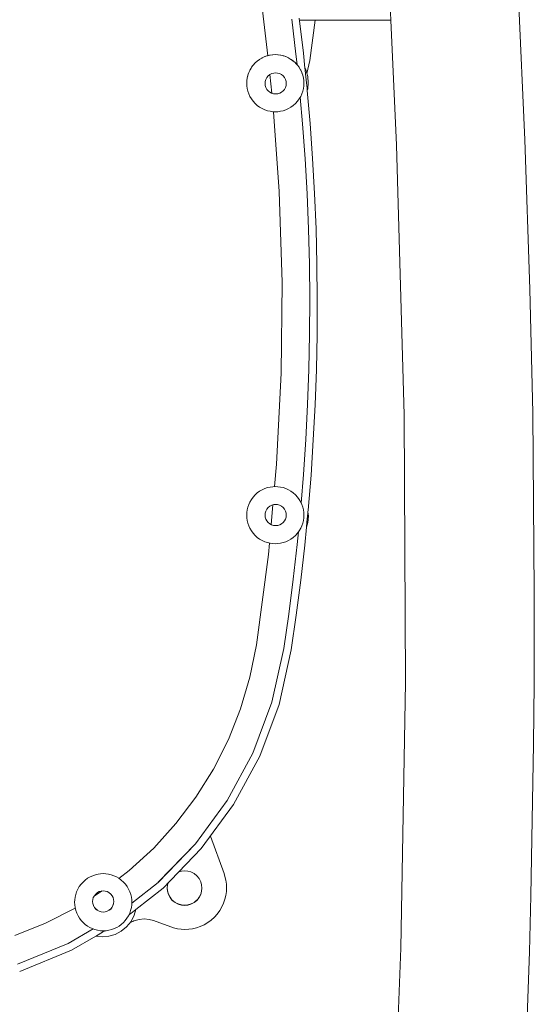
# Model space of a CAD drawing. Header units: millimetres. Extents: x -264 to 244, y -177 to 250.
# Tile 10 of 11: x 135 to 222, y -28 to 137. Entities that reach past the tile are written whole.
import ezdxf

# ---------------------------------------------------------------- set-up
doc = ezdxf.new("R2010")
doc.units = ezdxf.units.MM
doc.header["$MEASUREMENT"] = 0
doc.layers.add('material 1', color=7, linetype='Continuous')

msp = doc.modelspace()

# ---------------------------------------------------------------- linework, layer by layer
at = {"layer": 'material 1', "color": 7, "linetype": 'Continuous', "lineweight": 0}
for p, q in [((197.49, 137.01), (197.05, 145.37)), ((218.83, 142.48), (220, 116.9)), ((176.82, 131.04), (175.97, 138.61)), ((182.81, 131.46), (182.12, 137.33)), ((181.55, 131.32), (180.86, 137.17)), ((182.16, 137.01), (183.17, 137.01)), ((183.17, 137.01), (183.49, 137.01)), ((183.49, 137.01), (183.79, 137.01)), ((183.79, 137.01), (184.08, 137.01)), ((183.89, 130.24), (184.81, 137.01)), ((184.08, 137.01), (184.32, 137.01)), ((184.32, 137.01), (184.53, 137.01)), ((184.53, 137.01), (184.68, 137.01)), ((184.68, 137.01), (184.77, 137.01)), ((184.77, 137.01), (184.81, 137.01)), ((184.81, 137.01), (195.97, 137.01)), ((196.26, 137.01), (195.97, 137.01)), ((196.55, 137.01), (196.26, 137.01)), ((196.81, 137.01), (196.55, 137.01)), ((197.04, 137.01), (196.81, 137.01)), ((197.23, 137.01), (197.04, 137.01)), ((197.37, 137.01), (197.23, 137.01)), ((197.46, 137.01), (197.37, 137.01)), ((197.49, 137.01), (197.46, 137.01)), ((198.43, 116.04), (197.49, 137.01)), ((198.43, 116.04), (197.49, 137.01)), ((175.44, 130.41), (175.83, 130.65)), ((175.83, 130.65), (175.5, 130.45)), ((175.83, 130.65), (176.24, 130.84)), ((175.83, 130.65), (175.89, 130.68)), ((176.24, 130.84), (175.91, 130.69)), ((176.24, 130.84), (176.68, 131)), ((176.24, 130.84), (176.33, 130.88)), ((176.68, 131), (176.34, 130.88)), ((176.68, 131), (177.14, 131.12)), ((176.68, 131), (176.78, 131.03)), ((177.14, 131.12), (176.78, 131.03)), ((177.14, 131.12), (177.62, 131.19)), ((177.14, 131.12), (177.22, 131.14)), ((177.62, 131.19), (177.22, 131.14)), ((177.22, 131.14), (177.22, 131.14)), ((177.22, 131.14), (177.22, 131.14)), ((177.62, 131.19), (178.1, 131.22)), ((177.62, 131.19), (177.67, 131.2)), ((178.1, 131.22), (177.67, 131.2)), ((177.67, 131.2), (177.67, 131.2)), ((178.1, 131.22), (178.53, 131.2)), ((178.1, 131.22), (178.58, 131.19)), ((178.58, 131.19), (178.53, 131.2)), ((178.53, 131.2), (178.53, 131.2)), ((178.58, 131.19), (178.97, 131.14)), ((178.58, 131.19), (179.05, 131.12)), ((178.97, 131.14), (178.97, 131.14)), ((179.05, 131.12), (178.97, 131.14)), ((178.97, 131.14), (178.97, 131.14)), ((179.05, 131.12), (179.42, 131.03)), ((179.05, 131.12), (179.51, 131)), ((179.42, 131.03), (179.42, 131.03)), ((179.51, 131), (179.42, 131.03)), ((179.42, 131.03), (179.42, 131.03)), ((179.51, 131), (179.86, 130.88)), ((179.51, 131), (179.95, 130.84)), ((179.86, 130.88), (179.86, 130.88)), ((179.95, 130.84), (179.86, 130.88)), ((179.86, 130.88), (179.86, 130.88)), ((179.95, 130.84), (180.3, 130.68)), ((179.95, 130.84), (180.37, 130.65)), ((180.3, 130.68), (180.3, 130.68)), ((180.37, 130.65), (180.3, 130.68)), ((180.3, 130.68), (180.3, 130.68)), ((180.37, 130.65), (180.72, 130.43)), ((180.37, 130.65), (180.75, 130.41)), ((181.74, 129.54), (181.55, 131.32)), ((183.07, 128.95), (182.81, 131.46)), ((173.86, 128.68), (174.11, 129.09)), ((173.86, 128.68), (174.04, 128.97)), ((174.11, 129.09), (174.09, 129.05)), ((174.11, 129.09), (174.4, 129.47)), ((174.11, 129.09), (174.33, 129.38)), ((174.4, 129.47), (174.38, 129.45)), ((174.4, 129.47), (174.72, 129.83)), ((174.4, 129.47), (174.66, 129.76)), ((174.72, 129.83), (174.71, 129.81)), ((174.72, 129.83), (175.07, 130.14)), ((175.07, 130.14), (175.44, 130.41)), ((175.07, 130.14), (175.07, 130.14)), ((175.44, 130.41), (175.11, 130.18)), ((175.44, 130.41), (175.47, 130.43)), ((180.72, 130.43), (180.72, 130.43)), ((180.75, 130.41), (180.72, 130.43)), ((180.72, 130.43), (180.72, 130.43)), ((180.75, 130.41), (181.13, 130.14)), ((180.76, 130.41), (181.12, 130.14)), ((181.12, 130.14), (181.12, 130.14)), ((181.13, 130.14), (181.12, 130.14)), ((181.12, 130.14), (181.12, 130.14)), ((181.13, 130.14), (181.48, 129.83)), ((181.48, 129.83), (181.49, 129.81)), ((181.48, 129.83), (181.8, 129.47)), ((181.49, 129.81), (181.49, 129.81)), ((181.8, 129.47), (181.49, 129.81)), ((181.49, 129.81), (181.49, 129.81)), ((181.8, 129.47), (181.82, 129.44)), ((181.8, 129.47), (182.08, 129.09)), ((181.82, 129.44), (181.82, 129.44)), ((182.08, 129.09), (181.82, 129.44)), ((181.82, 129.44), (181.82, 129.44)), ((182.08, 129.09), (182.11, 129.04)), ((182.08, 129.09), (182.33, 128.68)), ((182.11, 129.04), (182.11, 129.04)), ((182.33, 128.68), (182.11, 129.04)), ((182.12, 129.04), (182.11, 129.04)), ((183.4, 128.05), (183.89, 130.24)), ((173.32, 126.87), (173.39, 127.33)), ((173.39, 127.33), (173.38, 127.3)), ((173.39, 127.33), (173.5, 127.79)), ((173.39, 127.33), (173.46, 127.64)), ((173.5, 127.79), (173.49, 127.75)), ((173.5, 127.79), (173.66, 128.24)), ((173.5, 127.79), (173.6, 128.09)), ((173.66, 128.24), (173.64, 128.2)), ((173.66, 128.24), (173.86, 128.68)), ((173.66, 128.24), (173.8, 128.54)), ((173.86, 128.68), (173.84, 128.63)), ((176.67, 127.36), (176.51, 127.04)), ((176.9, 127.64), (176.67, 127.36)), ((177.19, 127.87), (176.9, 127.64)), ((177.53, 124.73), (177.18, 127.87)), ((177.5, 128.04), (177.19, 127.87)), ((177.84, 128.13), (177.5, 128.04)), ((178.16, 128.16), (177.84, 128.13)), ((178.48, 128.13), (178.16, 128.16)), ((178.81, 128.04), (178.48, 128.13)), ((179.13, 127.87), (178.81, 128.04)), ((179.42, 127.64), (179.13, 127.87)), ((179.65, 127.36), (179.42, 127.64)), ((179.81, 127.04), (179.65, 127.36)), ((182.33, 128.68), (182.36, 128.62)), ((182.33, 128.68), (182.54, 128.24)), ((182.36, 128.62), (182.36, 128.62)), ((182.54, 128.24), (182.36, 128.62)), ((182.36, 128.62), (182.36, 128.62)), ((182.54, 128.24), (182.56, 128.18)), ((182.54, 128.24), (182.7, 127.79)), ((182.56, 128.18), (182.56, 128.18)), ((182.7, 127.79), (182.56, 128.18)), ((182.56, 128.18), (182.56, 128.18)), ((182.7, 127.79), (182.71, 127.74)), ((182.7, 127.79), (182.81, 127.33)), ((182.71, 127.74), (182.71, 127.74)), ((182.81, 127.33), (182.71, 127.74)), ((182.71, 127.74), (182.71, 127.74)), ((182.81, 127.33), (182.82, 127.29)), ((182.81, 127.33), (182.88, 126.87)), ((183.23, 128.65), (183.07, 128.95)), ((183.54, 127.57), (183.23, 128.65)), ((183.63, 126.51), (183.54, 127.57)), ((173.3, 126.42), (173.32, 126.87)), ((173.3, 126.42), (173.31, 126.74)), ((173.32, 125.99), (173.3, 126.42)), ((173.32, 126.87), (173.36, 127.19)), ((173.32, 126.87), (173.32, 126.85)), ((173.38, 125.54), (173.32, 125.99)), ((176.41, 126.71), (176.38, 126.38)), ((176.38, 126.38), (176.41, 126.05)), ((176.51, 127.04), (176.41, 126.71)), ((176.41, 126.05), (176.51, 125.71)), ((176.51, 125.71), (176.68, 125.39)), ((179.64, 125.39), (179.8, 125.71)), ((179.8, 125.71), (179.9, 126.05)), ((179.91, 126.71), (179.81, 127.04)), ((179.9, 126.05), (179.94, 126.38)), ((179.94, 126.38), (179.91, 126.71)), ((182.82, 127.29), (182.82, 127.29)), ((182.88, 126.87), (182.82, 127.29)), ((182.82, 127.29), (182.82, 127.29)), ((182.88, 125.99), (182.82, 125.54)), ((182.88, 126.87), (182.88, 126.85)), ((182.88, 126.87), (182.9, 126.42)), ((182.88, 126.85), (182.9, 126.42)), ((182.88, 126.85), (182.88, 126.85)), ((182.9, 126.42), (182.88, 125.99)), ((183.63, 126.51), (183.54, 125.46)), ((173.48, 125.1), (173.38, 125.54)), ((173.63, 124.65), (173.48, 125.1)), ((173.83, 124.21), (173.63, 124.65)), ((174.08, 123.79), (173.83, 124.21)), ((176.68, 125.39), (176.91, 125.12)), ((176.91, 125.12), (177.18, 124.9)), ((177.18, 124.9), (177.47, 124.75)), ((177.47, 124.75), (177.81, 124.64)), ((177.81, 124.64), (178.16, 124.61)), ((178.16, 124.61), (178.51, 124.64)), ((178.51, 124.64), (178.85, 124.75)), ((178.85, 124.75), (179.14, 124.9)), ((179.14, 124.9), (179.41, 125.12)), ((179.41, 125.12), (179.64, 125.39)), ((182.36, 124.21), (182.11, 123.79)), ((182.67, 119.58), (182.28, 124.07)), ((182.56, 124.65), (182.36, 124.21)), ((182.71, 125.1), (182.56, 124.65)), ((182.82, 125.54), (182.71, 125.1)), ((183.54, 125.46), (183.45, 125.17)), ((183.93, 119.68), (183.45, 125.17)), ((174.37, 123.39), (174.08, 123.79)), ((174.7, 123.02), (174.37, 123.39)), ((175.07, 122.69), (174.7, 123.02)), ((175.47, 122.4), (175.07, 122.69)), ((175.89, 122.15), (175.47, 122.4)), ((180.72, 122.4), (180.3, 122.15)), ((181.12, 122.69), (180.72, 122.4)), ((181.49, 123.02), (181.12, 122.69)), ((181.82, 123.39), (181.49, 123.02)), ((182.11, 123.79), (181.82, 123.39)), ((176.33, 121.95), (175.89, 122.15)), ((176.78, 121.8), (176.33, 121.95)), ((177.22, 121.7), (176.78, 121.8)), ((177.67, 121.64), (177.22, 121.7)), ((178.1, 121.62), (177.67, 121.64)), ((178.77, 108.23), (177.81, 121.63)), ((178.53, 121.64), (178.1, 121.62)), ((178.97, 121.7), (178.53, 121.64)), ((179.42, 121.8), (178.97, 121.7)), ((179.86, 121.95), (179.42, 121.8)), ((180.3, 122.15), (179.86, 121.95)), ((183.09, 113.7), (182.67, 119.58)), ((184.35, 113.78), (183.93, 119.68)), ((199.71, 70.72), (198.43, 116.04)), ((220.84, 91.81), (220, 116.9)), ((183.42, 107.82), (183.09, 113.7)), ((184.69, 107.88), (184.35, 113.78)), ((179.24, 92.97), (178.77, 108.23)), ((183.66, 101.93), (183.42, 107.82)), ((184.93, 101.97), (184.69, 107.88)), ((183.81, 96.04), (183.66, 101.93)), ((185.08, 96.06), (184.93, 101.97)), ((183.87, 90.15), (183.81, 96.04)), ((185.14, 90.15), (185.08, 96.06)), ((179.09, 77.71), (179.24, 92.97)), ((220.84, 91.81), (221.3, 71.08)), ((183.85, 84.25), (183.87, 90.15)), ((185.11, 84.24), (185.14, 90.15)), ((183.73, 78.36), (183.85, 84.25)), ((184.99, 78.33), (185.11, 84.24)), ((183.52, 72.47), (183.73, 78.36)), ((184.78, 72.42), (184.99, 78.33)), ((178.32, 62.46), (179.09, 77.71)), ((183.22, 66.58), (183.52, 72.47)), ((184.48, 66.51), (184.78, 72.42)), ((199.95, 25.76), (199.71, 70.72)), ((221.57, 40.95), (221.3, 71.08)), ((182.83, 60.7), (183.22, 66.58)), ((184.09, 60.61), (184.48, 66.51)), ((177.98, 58.68), (178.32, 62.46)), ((182.44, 55.92), (182.83, 60.7)), ((183.61, 54.72), (184.09, 60.61)), ((175.07, 57.61), (175.47, 57.9)), ((175.47, 57.9), (175.89, 58.14)), ((175.89, 58.14), (176.33, 58.34)), ((176.33, 58.34), (176.78, 58.5)), ((176.78, 58.5), (177.22, 58.6)), ((177.22, 58.6), (177.67, 58.66)), ((177.67, 58.66), (178.1, 58.68)), ((178.1, 58.68), (178.53, 58.66)), ((178.53, 58.66), (178.97, 58.6)), ((178.97, 58.6), (179.42, 58.5)), ((179.42, 58.5), (179.86, 58.34)), ((179.86, 58.34), (180.3, 58.14)), ((180.3, 58.14), (180.72, 57.9)), ((180.72, 57.9), (181.12, 57.61)), ((173.83, 56.09), (174.08, 56.51)), ((174.08, 56.51), (174.37, 56.91)), ((174.37, 56.91), (174.7, 57.28)), ((174.7, 57.28), (175.07, 57.61)), ((181.12, 57.61), (181.49, 57.28)), ((181.49, 57.28), (181.82, 56.91)), ((181.82, 56.91), (182.11, 56.51)), ((182.11, 56.51), (182.36, 56.09)), ((173.32, 54.31), (173.38, 54.75)), ((173.38, 54.75), (173.48, 55.2)), ((173.48, 55.2), (173.63, 55.65)), ((173.63, 55.65), (173.83, 56.09)), ((176.67, 54.88), (176.51, 54.56)), ((176.9, 55.16), (176.67, 54.88)), ((177.19, 55.39), (176.9, 55.16)), ((177.5, 55.56), (177.19, 55.39)), ((177.39, 52.31), (177.7, 55.61)), ((177.84, 55.65), (177.5, 55.56)), ((178.16, 55.68), (177.84, 55.65)), ((178.48, 55.65), (178.16, 55.68)), ((178.81, 55.56), (178.48, 55.65)), ((179.13, 55.39), (178.81, 55.56)), ((179.42, 55.16), (179.13, 55.39)), ((179.65, 54.88), (179.42, 55.16)), ((179.81, 54.56), (179.65, 54.88)), ((182.36, 56.09), (182.56, 55.65)), ((182.56, 55.65), (182.71, 55.2)), ((182.71, 55.2), (182.82, 54.75)), ((182.82, 54.75), (182.88, 54.31)), ((183.58, 54.46), (183.61, 54.72)), ((173.3, 53.88), (173.32, 54.31)), ((173.32, 53.45), (173.3, 53.88)), ((173.38, 53.01), (173.32, 53.45)), ((173.48, 52.56), (173.38, 53.01)), ((176.41, 54.23), (176.38, 53.91)), ((176.38, 53.91), (176.41, 53.57)), ((176.51, 54.56), (176.41, 54.23)), ((176.41, 53.57), (176.51, 53.23)), ((176.51, 53.23), (176.68, 52.92)), ((176.68, 52.92), (176.91, 52.64)), ((179.41, 52.64), (179.64, 52.92)), ((179.64, 52.92), (179.8, 53.23)), ((179.8, 53.23), (179.9, 53.57)), ((179.91, 54.23), (179.81, 54.56)), ((179.9, 53.57), (179.94, 53.91)), ((179.94, 53.91), (179.91, 54.23)), ((182.82, 53.01), (182.71, 52.56)), ((182.88, 53.45), (182.82, 53.01)), ((182.88, 54.31), (182.9, 53.88)), ((182.9, 53.88), (182.88, 53.45)), ((183.65, 53.71), (183.56, 52.65)), ((183.65, 53.71), (183.58, 54.46)), ((173.63, 52.11), (173.48, 52.56)), ((173.83, 51.68), (173.63, 52.11)), ((174.08, 51.25), (173.83, 51.68)), ((176.91, 52.64), (177.18, 52.43)), ((177.18, 52.43), (177.47, 52.27)), ((177.47, 52.27), (177.81, 52.16)), ((177.81, 52.16), (178.16, 52.13)), ((178.16, 52.13), (178.51, 52.16)), ((178.51, 52.16), (178.85, 52.27)), ((178.85, 52.27), (179.14, 52.43)), ((179.14, 52.43), (179.41, 52.64)), ((182.36, 51.68), (182.11, 51.25)), ((182.56, 52.11), (182.36, 51.68)), ((182.71, 52.56), (182.56, 52.11)), ((183.04, 48.83), (183.33, 51.88)), ((183.56, 52.65), (183.33, 51.88)), ((174.37, 50.86), (174.08, 51.25)), ((174.7, 50.49), (174.37, 50.86)), ((175.07, 50.15), (174.7, 50.49)), ((175.47, 49.86), (175.07, 50.15)), ((175.89, 49.62), (175.47, 49.86)), ((176.33, 49.42), (175.89, 49.62)), ((180.3, 49.62), (179.86, 49.42)), ((180.72, 49.86), (180.3, 49.62)), ((181.12, 50.15), (180.72, 49.86)), ((181.49, 50.49), (181.12, 50.15)), ((181.82, 50.86), (181.49, 50.49)), ((181.78, 48.96), (181.98, 51.07)), ((182.11, 51.25), (181.82, 50.86)), ((176.78, 49.27), (176.33, 49.42)), ((177.22, 49.16), (176.78, 49.27)), ((176.94, 47.27), (177.11, 49.19)), ((177.67, 49.1), (177.22, 49.16)), ((178.1, 49.08), (177.67, 49.1)), ((178.53, 49.1), (178.1, 49.08)), ((178.97, 49.16), (178.53, 49.1)), ((179.42, 49.27), (178.97, 49.16)), ((179.86, 49.42), (179.42, 49.27)), ((181.12, 43.11), (181.78, 48.96)), ((182.38, 42.96), (183.04, 48.83)), ((174.93, 32.13), (176.94, 47.27)), ((180.37, 37.26), (181.12, 43.11)), ((181.62, 37.09), (182.38, 42.96)), ((221.57, 40.95), (221.54, 25.63)), ((179.54, 31.47), (180.37, 37.26)), ((180.78, 31.24), (181.62, 37.09)), ((173.84, 26.68), (174.93, 32.13)), ((177.52, 22.45), (179.54, 31.47)), ((178.73, 22.08), (180.78, 31.24)), ((172.27, 21.36), (173.84, 26.68)), ((199.17, -18.81), (199.95, 25.76)), ((221.45, 15.44), (221.54, 25.63)), ((174.32, 13.93), (177.52, 22.45)), ((175.48, 13.4), (178.73, 22.08)), ((178.73, 22.08), (178.73, 22.08)), ((170.22, 16.19), (172.27, 21.36)), ((167.71, 11.23), (170.22, 16.19)), ((221, -10.07), (221.45, 15.44)), ((170.03, 5.98), (174.32, 13.93)), ((171.1, 5.3), (175.48, 13.4)), ((175.48, 13.4), (175.48, 13.4)), ((164.77, 6.51), (167.71, 11.23)), ((161.42, 2.09), (164.77, 6.51)), ((164.7, -1.3), (170.03, 5.98)), ((170.01, 5.96), (164.7, -1.3)), ((165.67, -2.11), (171.1, 5.3)), ((171.1, 5.3), (171.1, 5.3)), ((157.68, -2.02), (161.42, 2.09)), ((158.42, -7.8), (164.7, -1.3)), ((164.7, -1.3), (158.45, -7.77)), ((167.2, -0.02), (169.49, -6.31)), ((153.58, -5.79), (157.68, -2.02)), ((159.27, -8.74), (165.67, -2.12)), ((165.67, -2.12), (165.67, -2.11)), ((147.45, -6.66), (147.89, -6.51)), ((147.89, -6.51), (148.34, -6.4)), ((148.34, -6.4), (148.78, -6.34)), ((148.78, -6.34), (149.21, -6.32)), ((149.21, -6.32), (149.65, -6.34)), ((149.65, -6.34), (150.09, -6.4)), ((150.09, -6.4), (150.53, -6.51)), ((150.53, -6.51), (150.98, -6.66)), ((151.85, -7.11), (153.58, -5.79)), ((162.33, -5.89), (161.91, -6.01)), ((162.86, -5.84), (162.33, -5.89)), ((163.39, -5.89), (162.86, -5.84)), ((163.94, -6.04), (163.39, -5.89)), ((164.46, -6.31), (163.94, -6.04)), ((164.93, -6.69), (164.46, -6.31)), ((169.64, -6.78), (169.49, -6.31)), ((145.2, -8.49), (145.49, -8.09)), ((145.49, -8.09), (145.82, -7.73)), ((145.82, -7.73), (146.19, -7.39)), ((146.19, -7.39), (146.59, -7.1)), ((146.59, -7.1), (147.01, -6.86)), ((147.01, -6.86), (147.45, -6.66)), ((150.98, -6.66), (151.42, -6.86)), ((151.42, -6.86), (151.84, -7.1)), ((151.84, -7.1), (152.24, -7.39)), ((152.24, -7.39), (152.61, -7.73)), ((152.61, -7.73), (152.94, -8.09)), ((152.94, -8.09), (153.23, -8.49)), ((154.01, -11.26), (158.42, -7.8)), ((160, -8.22), (159.95, -8.75)), ((160.09, -7.89), (160, -8.22)), ((165.3, -7.16), (164.93, -6.69)), ((165.57, -7.68), (165.3, -7.16)), ((165.73, -8.22), (165.57, -7.68)), ((165.78, -8.75), (165.73, -8.22)), ((169.8, -7.43), (169.64, -6.78)), ((169.89, -8.07), (169.8, -7.43)), ((169.91, -8.7), (169.89, -8.07)), ((144.49, -10.25), (144.6, -9.8)), ((144.6, -9.8), (144.75, -9.35)), ((144.75, -9.35), (144.95, -8.92)), ((144.95, -8.92), (145.2, -8.49)), ((147.69, -10.09), (149.04, -9.23)), ((147.95, -9.74), (147.72, -10.02)), ((148.23, -9.51), (147.95, -9.74)), ((148.55, -9.34), (148.23, -9.51)), ((148.88, -9.25), (148.55, -9.34)), ((149.21, -9.22), (148.88, -9.25)), ((149.53, -9.25), (149.21, -9.22)), ((149.86, -9.34), (149.53, -9.25)), ((150.18, -9.51), (149.86, -9.34)), ((150.46, -9.74), (150.18, -9.51)), ((150.69, -10.02), (150.46, -9.74)), ((153.23, -8.49), (153.48, -8.92)), ((153.48, -8.92), (153.68, -9.35)), ((153.68, -9.35), (153.83, -9.8)), ((153.83, -9.8), (153.93, -10.25)), ((154.71, -12.33), (159.27, -8.74)), ((159.27, -8.74), (159.27, -8.74)), ((159.95, -8.71), (160, -9.22)), ((159.95, -8.75), (160, -9.28)), ((160, -9.22), (160.16, -9.77)), ((160, -9.28), (160.15, -9.83)), ((160.15, -9.83), (160.43, -10.35)), ((160.16, -9.77), (160.43, -10.29)), ((165.3, -10.35), (165.57, -9.83)), ((165.32, -10.29), (165.59, -9.77)), ((165.57, -9.83), (165.73, -9.28)), ((165.73, -9.28), (165.78, -8.75)), ((169.89, -9.33), (169.8, -9.97)), ((169.91, -8.7), (169.89, -9.33)), ((144.41, -11.12), (144.43, -10.69)), ((144.44, -11.57), (144.41, -11.12)), ((144.43, -10.69), (144.49, -10.25)), ((147.46, -10.67), (147.43, -10.99)), ((147.43, -10.99), (147.46, -11.33)), ((147.55, -10.34), (147.46, -10.67)), ((147.46, -11.33), (147.46, -11.33)), ((147.5, -11.46), (147.46, -11.33)), ((147.46, -11.33), (147.56, -11.67)), ((147.72, -10.02), (147.55, -10.34)), ((150.86, -10.34), (150.69, -10.02)), ((150.85, -11.67), (150.95, -11.33)), ((150.95, -10.67), (150.86, -10.34)), ((150.95, -11.33), (150.91, -11.46)), ((150.98, -10.99), (150.95, -10.67)), ((150.95, -11.33), (150.98, -10.99)), ((150.95, -11.33), (150.95, -11.33)), ((153.93, -10.25), (153.99, -10.69)), ((153.99, -10.69), (154.01, -11.12)), ((154.01, -11.12), (153.99, -11.57)), ((160.43, -10.29), (160.61, -10.53)), ((160.43, -10.35), (160.8, -10.81)), ((160.61, -10.53), (160.81, -10.76)), ((160.8, -10.81), (161.27, -11.19)), ((160.81, -10.76), (161.03, -10.96)), ((161.03, -10.96), (161.28, -11.14)), ((161.27, -11.19), (161.79, -11.46)), ((161.28, -11.14), (161.8, -11.41)), ((161.79, -11.46), (162.33, -11.62)), ((161.8, -11.41), (162.34, -11.56)), ((162.34, -11.56), (162.87, -11.61)), ((162.87, -11.61), (163.41, -11.56)), ((163.39, -11.62), (163.94, -11.46)), ((163.41, -11.56), (163.95, -11.41)), ((163.94, -11.46), (164.46, -11.19)), ((163.95, -11.41), (164.47, -11.14)), ((164.46, -11.19), (164.93, -10.81)), ((164.47, -11.14), (164.72, -10.96)), ((164.72, -10.96), (164.94, -10.76)), ((164.93, -10.81), (165.3, -10.35)), ((164.94, -10.76), (165.14, -10.53)), ((165.14, -10.53), (165.32, -10.29)), ((169.42, -11.27), (169.13, -11.91)), ((169.64, -10.62), (169.42, -11.27)), ((169.8, -9.97), (169.64, -10.62)), ((221, -10.07), (220.75, -19.43)), ((139.53, -14.63), (144.48, -12.11)), ((144.5, -12.03), (144.44, -11.57)), ((144.48, -12.11), (144.51, -12.08)), ((144.61, -12.49), (144.5, -12.03)), ((144.77, -12.94), (144.61, -12.49)), ((144.98, -13.38), (144.77, -12.94)), ((147.64, -11.82), (147.56, -11.66)), ((147.56, -11.67), (147.56, -11.67)), ((147.56, -11.67), (147.73, -11.98)), ((147.89, -12.17), (147.72, -11.98)), ((147.73, -11.98), (147.73, -11.99)), ((147.73, -11.98), (147.96, -12.26)), ((148.23, -12.48), (147.95, -12.25)), ((147.96, -12.26), (148.22, -12.48)), ((148.22, -12.48), (148.52, -12.63)), ((148.54, -12.64), (148.31, -12.52)), ((148.52, -12.63), (148.52, -12.63)), ((148.52, -12.63), (148.85, -12.74)), ((148.87, -12.74), (148.71, -12.69)), ((148.85, -12.74), (148.85, -12.74)), ((148.85, -12.74), (149.21, -12.77)), ((149.21, -12.77), (149.56, -12.74)), ((149.7, -12.69), (149.55, -12.74)), ((149.56, -12.74), (149.89, -12.63)), ((149.56, -12.74), (149.56, -12.74)), ((150.1, -12.52), (149.88, -12.64)), ((149.89, -12.63), (150.19, -12.48)), ((149.89, -12.63), (149.89, -12.63)), ((150.46, -12.25), (150.18, -12.48)), ((150.19, -12.48), (150.46, -12.26)), ((150.46, -12.26), (150.68, -11.98)), ((150.69, -11.98), (150.52, -12.18)), ((150.68, -11.98), (150.85, -11.67)), ((150.68, -11.98), (150.68, -11.99)), ((150.85, -11.66), (150.77, -11.82)), ((150.85, -11.67), (150.85, -11.67)), ((153.65, -12.94), (153.45, -13.38)), ((153.81, -12.49), (153.65, -12.94)), ((153.93, -12.03), (153.81, -12.49)), ((153.99, -11.57), (153.93, -12.03)), ((154.71, -12.33), (154.42, -13.31)), ((162.33, -11.62), (162.86, -11.67)), ((162.86, -11.67), (163.39, -11.62)), ((168.35, -13.1), (167.87, -13.64)), ((168.78, -12.52), (168.35, -13.1)), ((169.13, -11.91), (168.78, -12.52)), ((134.37, -16.7), (139.53, -14.63)), ((145.23, -13.79), (144.98, -13.38)), ((145.51, -14.18), (145.23, -13.79)), ((145.84, -14.53), (145.51, -14.18)), ((146.19, -14.84), (145.84, -14.53)), ((146.56, -15.12), (146.19, -14.84)), ((152.24, -14.84), (151.87, -15.12)), ((152.59, -14.53), (152.24, -14.84)), ((152.91, -14.18), (152.59, -14.53)), ((153.2, -13.79), (152.91, -14.18)), ((153.89, -14.34), (153.14, -15.26)), ((153.45, -13.38), (153.2, -13.79)), ((154.19, -14.33), (153.73, -14.54)), ((154.42, -13.31), (153.89, -14.34)), ((154.37, -14.26), (154.19, -14.33)), ((155.23, -14.01), (154.37, -14.26)), ((156.08, -13.93), (155.23, -14.01)), ((156.92, -14.01), (156.08, -13.93)), ((157.66, -14.21), (156.92, -14.01)), ((160.54, -15.26), (157.66, -14.21)), ((166.75, -14.54), (166.14, -14.9)), ((167.33, -14.12), (166.75, -14.54)), ((167.87, -13.64), (167.33, -14.12)), ((143.31, -18.05), (147.51, -15.6)), ((146.95, -15.35), (146.56, -15.12)), ((147.36, -15.55), (146.95, -15.35)), ((147.8, -15.71), (147.36, -15.55)), ((148.26, -15.82), (147.8, -15.71)), ((148.73, -15.9), (148.26, -15.82)), ((149.21, -15.92), (148.73, -15.9)), ((149.69, -15.9), (149.21, -15.92)), ((150.17, -15.82), (149.69, -15.9)), ((150.63, -15.71), (150.17, -15.82)), ((151.07, -15.55), (150.63, -15.71)), ((151.48, -15.35), (151.07, -15.55)), ((152.23, -16), (151.2, -16.54)), ((151.87, -15.12), (151.48, -15.35)), ((153.14, -15.26), (152.23, -16)), ((161.01, -15.41), (160.54, -15.26)), ((161.66, -15.56), (161.01, -15.41)), ((162.3, -15.65), (161.66, -15.56)), ((162.93, -15.68), (162.3, -15.65)), ((163.56, -15.65), (162.93, -15.68)), ((164.2, -15.56), (163.56, -15.65)), ((164.85, -15.41), (164.2, -15.56)), ((165.5, -15.19), (164.85, -15.41)), ((166.14, -14.9), (165.5, -15.19)), ((134.8, -21.53), (143.31, -18.05)), ((143.88, -19.19), (147.95, -16.82)), ((148.04, -16.84), (147.95, -16.82)), ((149.09, -16.94), (148.04, -16.84)), ((150.13, -16.84), (149.09, -16.94)), ((151.2, -16.54), (150.13, -16.84)), ((135.19, -22.74), (143.87, -19.19)), ((143.87, -19.19), (143.88, -19.19)), ((197.41, -62.97), (199.17, -18.83)), ((220.22, -35.64), (220.75, -19.43)), ((135.19, -22.74), (135.19, -22.74))]:
    msp.add_line(p, q, dxfattribs=at)
at = {"layer": 'material 1', "color": 7, "linetype": 'Continuous', "lineweight": 0, "flags": 128}
for points in [[(174.09, 129.05), (174.09, 129.05), (174.04, 128.97), (174.04, 128.97)], [(174.38, 129.45), (174.38, 129.45), (174.33, 129.38), (174.33, 129.38)], [(174.71, 129.81), (174.71, 129.81), (174.66, 129.76), (174.66, 129.76)], [(175.12, 130.18), (175.11, 130.18), (175.07, 130.14), (175.07, 130.14)], [(173.49, 127.75), (173.49, 127.75), (173.46, 127.64), (173.46, 127.64)], [(173.64, 128.2), (173.64, 128.2), (173.6, 128.09), (173.6, 128.09)], [(173.84, 128.63), (173.84, 128.63), (173.8, 128.54), (173.8, 128.54)], [(183.45, 125.17), (183.43, 125.47), (183.43, 125.48), (183.42, 125.57), (183.32, 126.48), (183.32, 126.5), (183.22, 127.47), (183.22, 127.49), (183.11, 128.58), (183.11, 128.59), (183.07, 128.95)], [(173.32, 126.85), (173.32, 126.85), (173.31, 126.74), (173.31, 126.74)], [(173.38, 127.3), (173.38, 127.3), (173.36, 127.19), (173.36, 127.18)], [(183.33, 51.88), (183.41, 52.69), (183.41, 52.7), (183.51, 53.72)], [(183.51, 53.72), (183.51, 53.73), (183.56, 54.21), (183.58, 54.46)], [(153.5, -13.27), (153.81, -13.03), (153.86, -12.99), (154.71, -12.33)], [(147.95, -16.82), (148.06, -16.75), (148.07, -16.74), (149.11, -16.14), (149.17, -16.1), (149.51, -15.91)]]:
    msp.add_lwpolyline(points, dxfattribs=at)

doc.saveas('drawing.dxf')
